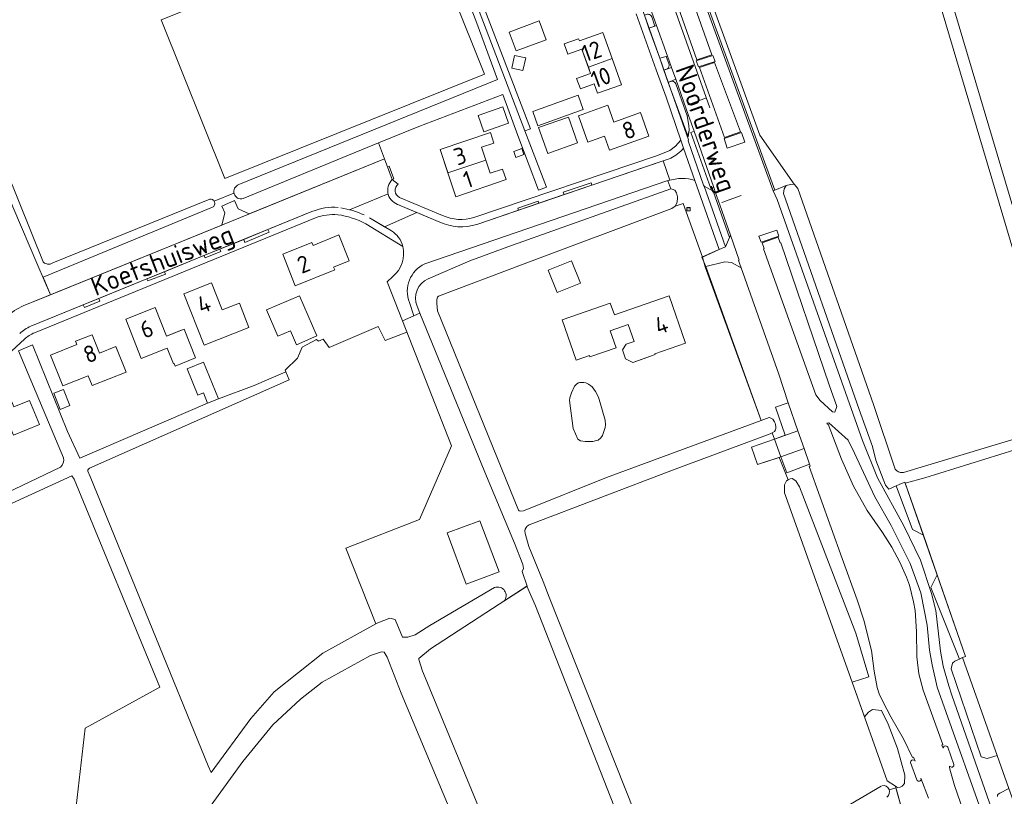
# Model space of a CAD drawing. Header units: metres. Extents: x 209813 to 223847, y 571801 to 587119.
# Tile 87 of 256: x 213080 to 213312, y 575973 to 576157. Entities that reach past the tile are written whole.
import ezdxf
from ezdxf.enums import TextEntityAlignment as Align

# ---------------------------------------------------------------- set-up
doc = ezdxf.new("R2010")
doc.units = ezdxf.units.M
for name, color, linetype, lineweight in [('B-RO-GR-BEPLANTING_CULTUUR_BOSPLANTSOEN-GV', 8, 'Continuous', 0), ('B-RO-GR-BEPLANTING_CULTUUR_VASTE PLANTENVAK-GV', 8, 'Continuous', 0), ('B-RO-GR-GRAS-GV', 8, 'Continuous', 0), ('B-RO-KL-DATA_CAI-S', 8, 'Continuous', 0), ('B-RO-OG-BEBOUWING-GV', 8, 'Continuous', 0), ('B-RO-OG-BEBOUWING-T18', 8, 'Continuous', 0), ('B-RO-OG-TERREIN_CULTUURSCHEIDING-GV', 8, 'Continuous', 0), ('B-RO-OG-TERREIN_ERF-GV', 8, 'Continuous', 0), ('B-RO-OG-TOPOGRAFIE-T18', 8, 'Continuous', 0), ('B-RO-OG-WEG-GV', 8, 'Continuous', 0), ('B-RO-VH-VERHARDING_BETONSTRAATSTEEN-GV', 8, 'Continuous', 0), ('B-RO-VH-VERHARDING_TEGEL-GV', 8, 'Continuous', 0), ('B-RO-VW-MARKERING-G', 8, 'Continuous', 0)]:
    doc.layers.add(name, color=color, linetype=linetype, lineweight=lineweight)
doc.styles.add('NLCS-ISO', font='txt')
doc.styles.add('NLCS-ISO-M200-T18', font='txt', dxfattribs={"height": 0.36})

# ---------------------------------------------------------------- blocks, each defined once
blk = doc.blocks.new('SKL-DATA_SIGNAAL_CAIKAST-SO')
at = {"color": 0, "linetype": 'ByBlock', "lineweight": 18}
for points in [[(-2, 2), (2, 2), (2, 1.68), (-2, 1.68)], [(-2, 1.52), (2, 1.52), (2, -2), (-2, -2)]]:
    blk.add_lwpolyline(points, close=True, dxfattribs=at)
at = {"color": 0, "linetype": 'ByBlock', "lineweight": 18, "style": 'NLCS-ISO'}
blk.add_text('cai', height=1.5, dxfattribs=at).set_placement((0, 0), align=Align.MIDDLE_CENTER)

msp = doc.modelspace()

# ---------------------------------------------------------------- linework, layer by layer
at = {"layer": 'B-RO-GR-BEPLANTING_CULTUUR_BOSPLANTSOEN-GV', "flags": 128}
for points in [[(213224.79, 576210.905), (213224.089, 576210.697), (213239.436, 576168.192), (213258.201, 576116.473), (213260.902, 576117.592), (213261.944, 576117.852), (213262.79, 576117.917), (213254.68, 576129.5), (213247.704, 576148.757), (213230.989, 576194.648)], [(213135.542, 576181.9), (213135.683, 576182.269), (213135.819, 576182.442), (213136.082, 576182.641), (213136.394, 576182.748), (213136.723, 576182.754), (213137.039, 576182.658), (213137.309, 576182.469), (213137.495, 576182.227), (213140.702, 576172.603), (213177.607, 576187.136), (213199.21, 576130.494), (213200.527, 576130.969), (213178.673, 576187.928), (213178.027, 576188.084), (213156.342, 576179.398), (213147.845, 576202.584), (213141.482, 576200.149), (213142.564, 576197.32), (213134.647, 576184.019)], [(213287.616, 576046.943), (213286.923, 576046.645), (213290.745, 576036.328), (213293.319, 576035.024), (213288.964, 576047.522)], [(213301.831, 576005.722), (213302.571, 576006.083), (213303.311, 576006.349), (213296.589, 576025.641), (213295.098, 576022.668)]]:
    msp.add_lwpolyline(points, close=True, dxfattribs=at)
at = {"layer": 'B-RO-GR-BEPLANTING_CULTUUR_VASTE PLANTENVAK-GV', "flags": 128}
for points in [[(213227.422, 576157.828), (213228.484, 576154.78), (213229.917, 576155.236), (213229.182, 576157.431), (213229.057, 576157.654), (213228.878, 576157.836), (213228.657, 576157.965), (213228.494, 576158.016), (213228.325, 576158.038), (213228.154, 576158.03)], [(213232.028, 576144.84), (213232.665, 576145.06), (213232.882, 576145.189), (213233.006, 576145.304), (213233.149, 576145.511), (213233.214, 576145.667), (213233.25, 576145.832), (213233.258, 576146), (213233.237, 576146.167), (213232.536, 576148.055), (213231.049, 576147.649)], [(213233.07, 576141.966), (213237.764, 576129.118), (213237.99, 576130.68), (213237.943, 576131.8), (213237.549, 576134.062), (213234.839, 576141.582), (213234.72, 576141.816), (213234.545, 576142.011), (213234.324, 576142.152), (213234.074, 576142.232), (213233.812, 576142.242), (213233.639, 576142.211)], [(213247.517, 576105.315), (213243.642, 576116.251), (213241.568, 576117.443), (213246.582, 576103.144)]]:
    msp.add_lwpolyline(points, close=True, dxfattribs=at)
at = {"layer": 'B-RO-GR-GRAS-GV', "flags": 128}
for points in [[(213369.891, 576238.591), (213358.207, 576236.459), (213349.046, 576234.354), (213283.649, 576216.023), (213283.513, 576215.737), (213287.798, 576202.294), (213328.684, 576064.713), (213329.285, 576062.81), (213329.612, 576062.57), (213356.399, 576069.453), (213358.166, 576069.365), (213358.501, 576068.6), (213367.858, 576071.437)], [(213326.456, 576062.335), (213285.187, 576201.164), (213283.657, 576205.95), (213260.419, 576195.899), (213252.201, 576221.634), (213226.234, 576207.118), (213230.989, 576194.648), (213247.704, 576148.757), (213254.68, 576129.5), (213262.79, 576117.917), (213263.655, 576116.911), (213281.537, 576065.908), (213286.563, 576050.809)], [(213358.501, 576068.6), (213359.155, 576067.105), (213331.617, 576060.261), (213330.419, 576060.006), (213322.032, 576057.365), (213293.65, 576048.554), (213289.034, 576047.322), (213303.311, 576006.349), (213302.571, 576006.083), (213313.538, 575975.141), (213330.626, 575927.59)], [(213286.563, 576050.809), (213286.689, 576050.599), (213286.842, 576050.405), (213287.02, 576050.234), (213287.218, 576050.087), (213287.435, 576049.968), (213287.665, 576049.879), (213287.905, 576049.82), (213288.15, 576049.794), (213288.397, 576049.8), (213288.641, 576049.839), (213325.93, 576061.078)], [(213276.469, 576000.295), (213260.545, 576045.031), (213260.537, 576046.889), (213260.99, 576047.827), (213261.404, 576048.045), (213259.301, 576053.194), (213259.238, 576053.389), (213254.116, 576051.727), (213252.71, 576055.826), (213258.127, 576057.676), (213257.64, 576059.21), (213257.16, 576058.94), (213234.03, 576050.38), (213200.17, 576037.44), (213199.75, 576037.11), (213199.48, 576036.81), (213199.27, 576036.46), (213199.143, 576036.056), (213199.223, 576035.404), (213200.148, 576032.334), (213203.525, 576024.063), (213204.903, 576020.394), (213234.119, 575946.867), (213283.349, 575975.752)], [(213346.298, 575650.243), (213307.732, 575745.069), (213280.279, 575812.773), (213240.407, 575919.554), (213201.712, 576018.324), (213199.622, 576022.928), (213176.879, 576008.174), (213174.117, 576005.895), (213174.114, 576005.668), (213175.001, 576002.868), (213175.667, 576001.428), (213223.258, 575885.911)], [(213217.755, 575883.544), (213169.94, 575997.713), (213166.616, 576006.176), (213165.958, 576007.392), (213165.312, 576007.45), (213162.688, 576006.596), (213151.317, 576000.259), (213146.189, 575996.24), (213139.665, 575990.243), (213132.582, 575981.553), (213125.104, 575971.253), (213121.318, 575966.23), (213115.333, 575960.426), (213111.374, 575957.257), (213105.366, 575953.297), (213122.254, 575916.395), (213126.885, 575904.569), (213129.694, 575899.217)], [(213285.254, 575974.885), (213286.847, 575975.317), (213286.74, 575975.7), (213284.773, 575976.967), (213276.469, 576000.295)], [(213405.595, 575675.772), (213399.718, 575685.532), (213389.782, 575702.119), (213380.116, 575720.118), (213376.163, 575728.549), (213369.117, 575744.222), (213359.095, 575768.946), (213347.556, 575800.369), (213336.355, 575831.71), (213324.502, 575865.112), (213307.116, 575913.473), (213291.013, 575960.891), (213288.63, 575968.91), (213286.847, 575975.317)]]:
    msp.add_lwpolyline(points, dxfattribs=at)
msp.add_lwpolyline([(213038.921, 576026.269), (213035.836, 576024.804), (213034.777, 576023.764), (213036.344, 576020.71), (213049.228, 575993.451), (213057.64, 575971.707), (213059.867, 575966.792), (213069.73, 575943.052), (213071.448, 575939.118), (213082.175, 575943.885), (213091.616, 575949.041), (213101.961, 575955.168), (213093.203, 575971.006), (213095.278, 575989.439), (213112.989, 575999.069), (213092.711, 576048.274), (213092.195, 576049.033), (213058.037, 576033.409), (213045.038, 576028.038)], close=True, dxfattribs=at)
at = {"layer": 'B-RO-GR-GRAS-GV'}
msp.add_arc((213283.87, 575974.38), 1.473, 302.74087, 104.09581, dxfattribs=at)
at = {"layer": 'B-RO-OG-BEBOUWING-GV', "flags": 128}
for points in [[(213195.446, 576153.826), (213197.106, 576149.376), (213204.231, 576152.034), (213202.571, 576156.484)], [(213214.186, 576145.554), (213219.81, 576147.559), (213217.606, 576153.734), (213212.066, 576151.757), (213211.885, 576152.265), (213208.489, 576151.053), (213209.361, 576148.608), (213212.675, 576149.791)], [(213199.389, 576147.734), (213196.764, 576148.329), (213196.082, 576145.322), (213198.707, 576144.727)], [(213211.735, 576138.912), (213201.069, 576135.088), (213202.278, 576131.715), (213212.944, 576135.539)], [(213189.467, 576130.286), (213195.288, 576132.298), (213193.951, 576136.166), (213188.13, 576134.154)], [(213218.033, 576129.232), (213219.179, 576125.979), (213228.501, 576129.262), (213226.517, 576134.85), (213220.169, 576132.596), (213218.771, 576136.534), (213211.863, 576134.08), (213214.084, 576127.829)], [(213209.48, 576133.736), (213202.438, 576131.261), (213204.582, 576125.162), (213211.624, 576127.637)], [(213196.546, 576125.637), (213197.044, 576124.24), (213198.965, 576124.925), (213198.467, 576126.322)], [(213157.698, 576099.788), (213155.247, 576105.918), (213149.139, 576103.465), (213148.867, 576104.116), (213141.974, 576101.364), (213144.957, 576093.918), (213154.253, 576097.642), (213153.989, 576098.302)], [(213204.694, 576097.591), (213206.832, 576092.331), (213212.334, 576094.567), (213210.196, 576099.827)], [(213134.007, 576084.095), (213131.734, 576089.832), (213127.685, 576088.228), (213125.157, 576094.609), (213118.623, 576092.031), (213123.428, 576079.903)], [(213150.058, 576082.07), (213145.965, 576091.557), (213138.173, 576088.195), (213140.852, 576081.985), (213143.799, 576083.257), (213145.212, 576079.979)], [(213226.5, 576076.46), (213229.948, 576077.659), (213229.874, 576077.87), (213237.127, 576080.395), (213233.25, 576091.535), (213220.326, 576087.037), (213219.361, 576089.81), (213208.021, 576085.861), (213211.336, 576076.352), (213214.455, 576077.44), (213214.563, 576077.13), (213220.733, 576079.278), (213219.348, 576083.259), (213223.617, 576084.744), (213225.002, 576080.765), (213223.087, 576080.099), (213222.283, 576078.757), (213222.953, 576076.648), (213224.66, 576075.82)], [(213117.81, 576083.322), (213114.545, 576082.025), (213111.849, 576088.815), (213104.881, 576086.043), (213108.576, 576076.748), (213114.714, 576079.186), (213116.192, 576075.465), (213116.372, 576075.536), (213116.6, 576074.962), (213121.396, 576076.866), (213118.693, 576083.673)], [(213104.995, 576073.523), (213102.593, 576079.572), (213098.693, 576078.024), (213096.972, 576082.361), (213093.067, 576080.812), (213093.381, 576080.022), (213087.145, 576077.542), (213090.013, 576070.288), (213096.012, 576072.66), (213096.932, 576070.335)], [(213124.225, 576066.148), (213126.805, 576067.194), (213123.297, 576075.845), (213119.415, 576074.271), (213121.933, 576068.062), (213123.235, 576068.59)], [(213069.371, 576059.536), (213076.758, 576062.583), (213078.4, 576058.603), (213084.494, 576061.117), (213082.125, 576066.844), (213078.448, 576065.324), (213076.545, 576069.939), (213070.999, 576067.664), (213070.759, 576068.249), (213066.516, 576066.503)], [(213089.375, 576064.722), (213091.722, 576065.646), (213090.231, 576069.433), (213087.884, 576068.509)], [(213185.346, 576023.449), (213193.072, 576026.342), (213188.549, 576038.422), (213180.823, 576035.529)]]:
    msp.add_lwpolyline(points, close=True, dxfattribs=at)
for points in [[(213214.186, 576145.554), (213214.722, 576144.051), (213211.409, 576142.869), (213212.285, 576140.415), (213215.587, 576141.593), (213216.379, 576139.374), (213222.013, 576141.384), (213219.81, 576147.559)], [(213188.967, 576126.618), (213191.885, 576127.59), (213191.051, 576130.091), (213179.145, 576126.083), (213180.998, 576120.556), (213189.984, 576123.568)], [(213180.998, 576120.556), (213182.876, 576114.953), (213194.749, 576118.999), (213193.918, 576121.49), (213191.001, 576120.518), (213188.967, 576126.618)]]:
    msp.add_lwpolyline(points, dxfattribs=at)
at = {"layer": 'B-RO-OG-TERREIN_CULTUURSCHEIDING-GV', "flags": 128}
for points in [[(213131.636, 576117.8), (213192.704, 576142.631), (213187.62, 576156.603), (213177.55, 576182.414)], [(213113.248, 576156.694), (213174.656, 576181.325), (213189.678, 576143.872), (213128.27, 576119.241)], [(213060.851, 576164.986), (213068.127, 576142.249), (213085.387, 576099.531), (213085.534, 576099.402), (213085.694, 576099.29), (213085.865, 576099.195), (213086.231, 576099.061), (213086.423, 576099.024), (213086.618, 576099.006), (213086.813, 576099.009), (213087.007, 576099.033), (213087.382, 576099.14), (213087.701, 576099.305), (213124.734, 576114.371), (213125.054, 576114.378), (213125.361, 576114.286), (213125.543, 576114.173), (213125.698, 576114.025), (213125.804, 576113.875)], [(213113.248, 576156.694), (213128.27, 576119.241)], [(213127.576, 576108.241), (213128.311, 576111.107), (213127.584, 576112.696), (213130.572, 576114.061), (213131.458, 576112.123), (213134.045, 576110.876), (213166.056, 576123.915), (213164.61, 576127.659), (213132.628, 576114.5)], [(213176.359, 576095.563), (213186.19, 576099.81), (213195.14, 576103.15), (213233.64, 576116.81), (213232.97, 576118.699), (213232.692, 576118.68), (213175.574, 576099.135)], [(213130.468, 576115.765), (213125.804, 576113.875), (213125.891, 576113.679), (213125.936, 576113.47), (213125.936, 576113.255), (213125.891, 576113.046), (213125.804, 576112.85), (213125.678, 576112.677), (213125.519, 576112.533), (213125.383, 576112.45), (213085.358, 576095.952), (213087.088, 576091.775), (213127.576, 576108.241)], [(213171.899, 576089.954), (213172.945, 576086.813)], [(213172.945, 576086.813), (213174.382, 576087.445), (213173.713, 576089.086)]]:
    msp.add_lwpolyline(points, dxfattribs=at)
at = {"layer": 'B-RO-OG-TERREIN_CULTUURSCHEIDING-GV'}
msp.add_lwpolyline([(213173.713, 576089.086, -0.4081524), (213176.359, 576095.563)], format="xyb", dxfattribs=at)
msp.add_arc((213132.147, 576116.154), 1.723, 107.23867, 286.4789, dxfattribs=at)
at = {"layer": 'B-RO-OG-TERREIN_ERF-GV', "flags": 128}
for points in [[(213178.673, 576187.928), (213200.527, 576130.969), (213199.21, 576130.494), (213204.266, 576117.237), (213202.373, 576116.529), (213197.514, 576129.412), (213193.991, 576139.095), (213174.108, 576131.567), (213164.61, 576127.659), (213166.753, 576122.033), (213167.141, 576122.201), (213168.231, 576119.201), (213167.872, 576119.013), (213169.237, 576117.906)], [(213080.684, 576089.172), (213087.088, 576091.775), (213084.1, 576098.69), (213078.209, 576112.54), (213073.703, 576123.369), (213061.649, 576154.013), (213058.523, 576167.039)], [(213187.14, 576110.023), (213230.478, 576124.693), (213233.464, 576125.838), (213234.804, 576126.9), (213235.989, 576128.324), (213232.523, 576138.459), (213230.181, 576144.914), (213225.438, 576158.128)], [(213188.967, 576126.618), (213191.001, 576120.518), (213193.918, 576121.49), (213194.749, 576118.999), (213182.876, 576114.953), (213179.145, 576126.083), (213191.051, 576130.091), (213191.885, 576127.59), (213188.967, 576126.618)], [(213169.587, 576114.784), (213179.735, 576110.537)], [(213170.283, 576085.643), (213166.678, 576094.846), (213168, 576096.071)], [(213174.382, 576087.445), (213170.283, 576085.643), (213181.857, 576056.096), (213174.267, 576038.7), (213156.872, 576031.956), (213163.99, 576014.046), (213164.464, 576014.3), (213167.291, 576015.392), (213168.528, 576015.121), (213170.251, 576010.884), (213171.517, 576010.91), (213173.28, 576011.501), (213176.714, 576013.707), (213192.024, 576022.619)], [(213194.214, 576019.42), (213199.738, 576022.96), (213198.546, 576026.415), (213198.852, 576027.096), (213198.695, 576028.102), (213196.72, 576033.08), (213189.71, 576049.87), (213174.382, 576087.445)], [(213090.191, 576053.282), (213079.595, 576078.584), (213082.865, 576080.002), (213091.136, 576059.521), (213094.082, 576053.174), (213124.225, 576066.148), (213123.235, 576068.59), (213121.933, 576068.062), (213119.415, 576074.271), (213123.297, 576075.845), (213126.805, 576067.194), (213135.205, 576070.376), (213142.679, 576073.593), (213142.519, 576074.018), (213145.458, 576076.828), (213146.581, 576079.411), (213149.962, 576081.249), (213150.441, 576080.86), (213151.548, 576081.339), (213152.932, 576079.34), (213164.545, 576084.3), (213166.184, 576080.97), (213171.334, 576082.96)], [(213142.679, 576073.593), (213143.497, 576071.723), (213096.297, 576050.847), (213095.978, 576050.472), (213095.911, 576050.147), (213096.508, 576048.832), (213124.35, 575980.535), (213125.054, 575978.933), (213134.447, 575991.716), (213139.976, 575997.979), (213151.423, 576007.107), (213163.99, 576014.046)], [(213074.913, 576044.118), (213089.464, 576051.074)]]:
    msp.add_lwpolyline(points, dxfattribs=at)
for points in [[(213204.231, 576152.034), (213197.106, 576149.376), (213195.446, 576153.826), (213202.571, 576156.484)], [(213219.81, 576147.559), (213222.013, 576141.384), (213216.379, 576139.374), (213215.587, 576141.593), (213212.285, 576140.415), (213211.409, 576142.869), (213214.722, 576144.051), (213212.675, 576149.791), (213209.361, 576148.608), (213208.489, 576151.053), (213211.885, 576152.265), (213212.066, 576151.757), (213217.606, 576153.734)], [(213196.082, 576145.322), (213196.764, 576148.329), (213199.389, 576147.734), (213198.707, 576144.727)], [(213202.278, 576131.715), (213201.069, 576135.088), (213211.735, 576138.912), (213212.944, 576135.539)], [(213193.951, 576136.166), (213195.288, 576132.298), (213189.467, 576130.286), (213188.13, 576134.154)], [(213226.517, 576134.85), (213228.501, 576129.262), (213219.179, 576125.979), (213218.033, 576129.232), (213214.084, 576127.829), (213211.863, 576134.08), (213218.771, 576136.534), (213220.169, 576132.596)], [(213204.582, 576125.162), (213202.438, 576131.261), (213209.48, 576133.736), (213211.624, 576127.637)], [(213198.965, 576124.925), (213197.044, 576124.24), (213196.546, 576125.637), (213198.467, 576126.322)], [(213234.716, 576112.686), (213233.9, 576112.18), (213198.4, 576098.89), (213178.79, 576091.48), (213178.52, 576091.24), (213178.39, 576090.71), (213178.39, 576089.72), (213178.52, 576087.99), (213197.69, 576040.95), (213197.87, 576040.73), (213198.13, 576040.7), (213198.86, 576040.72), (213218.49, 576048.6), (213254.971, 576062.07), (213241.805, 576098.425), (213241.125, 576100.692), (213236.558, 576113.372)], [(213154.253, 576097.642), (213144.957, 576093.918), (213141.974, 576101.364), (213148.867, 576104.116), (213149.139, 576103.465), (213155.247, 576105.918), (213157.698, 576099.788), (213153.989, 576098.302)], [(213212.334, 576094.567), (213206.832, 576092.331), (213204.694, 576097.591), (213210.196, 576099.827)], [(213118.623, 576092.031), (213125.157, 576094.609), (213127.685, 576088.228), (213131.734, 576089.832), (213134.007, 576084.095), (213123.428, 576079.903)], [(213143.799, 576083.257), (213140.852, 576081.985), (213138.173, 576088.195), (213145.965, 576091.557), (213150.058, 576082.07), (213145.212, 576079.979)], [(213220.326, 576087.037), (213233.25, 576091.535), (213237.127, 576080.395), (213229.874, 576077.87), (213229.948, 576077.659), (213224.66, 576075.82), (213222.953, 576076.648), (213222.283, 576078.757), (213223.087, 576080.099), (213225.002, 576080.765), (213223.617, 576084.744), (213219.348, 576083.259), (213220.733, 576079.278), (213214.563, 576077.13), (213214.455, 576077.44), (213211.336, 576076.352), (213208.021, 576085.861), (213219.361, 576089.81)], [(213114.714, 576079.186), (213108.576, 576076.748), (213104.881, 576086.043), (213111.849, 576088.815), (213114.545, 576082.025), (213118.693, 576083.673), (213121.396, 576076.866), (213116.6, 576074.962), (213116.372, 576075.536), (213116.192, 576075.465)], [(213096.012, 576072.66), (213090.013, 576070.288), (213087.145, 576077.542), (213093.381, 576080.022), (213093.067, 576080.812), (213096.972, 576082.361), (213098.693, 576078.024), (213102.593, 576079.572), (213104.995, 576073.523), (213096.932, 576070.335)], [(213216.57, 576067.64), (213218.19, 576062.21), (213218.2, 576061.04), (213218.14, 576060.44), (213217.54, 576058.54), (213217.11, 576057.97), (213216.46, 576057.46), (213216.07, 576057.34), (213215.22, 576057.15), (213213.42, 576057.14), (213212.31, 576057.3), (213211.68, 576057.69), (213210.6, 576060.22), (213209.76, 576066.78), (213209.8, 576067.46), (213210.21, 576068.65), (213210.92, 576070.21), (213211.49, 576070.75), (213211.85, 576070.95), (213212.15, 576071.06), (213213.15, 576071.05), (213213.59, 576070.96), (213214.21, 576070.66), (213215.05, 576070.02), (213215.89, 576068.94)], [(213076.758, 576062.583), (213069.371, 576059.536), (213066.516, 576066.503), (213070.759, 576068.249), (213070.999, 576067.664), (213076.545, 576069.939), (213078.448, 576065.324), (213082.125, 576066.844), (213084.494, 576061.117), (213078.4, 576058.603)], [(213090.231, 576069.433), (213091.722, 576065.646), (213089.375, 576064.722), (213087.884, 576068.509)], [(213188.549, 576038.422), (213193.072, 576026.342), (213185.346, 576023.449), (213180.823, 576035.529)]]:
    msp.add_lwpolyline(points, close=True, dxfattribs=at)
at = {"layer": 'B-RO-OG-TERREIN_ERF-GV'}
for points in [[(213154.972, 576110.7, 0.1040393), (213149.712, 576109.987)], [(213161.588, 576108.524, 0.0930806), (213154.972, 576110.7)], [(213179.735, 576110.537, 0.1858343), (213187.14, 576110.023)], [(213083.311, 576082.835, 0.083143), (213080.988, 576081.286)], [(213089.464, 576051.074, 0.2898975), (213090.191, 576053.282)], [(213192.024, 576022.619, -0.7971795), (213194.214, 576019.42)]]:
    msp.add_lwpolyline(points, format="xyb", dxfattribs=at)
at = {"layer": 'B-RO-OG-WEG-GV', "flags": 128}
for points in [[(213235.067, 576162.201), (213234.592, 576162.043), (213239.792, 576147.293), (213243.354, 576148.459), (213238.142, 576163.22)], [(213243.988, 576146.672), (213240.424, 576145.501), (213246.345, 576128.952), (213250.089, 576130.265)], [(213233.407, 576118.823), (213232.97, 576118.699), (213233.64, 576116.81), (213233.98, 576116.74), (213234.6, 576116.49), (213234.99, 576115.9), (213235.08, 576115.59), (213235.22, 576114.94), (213235.24, 576114.6), (213235.17, 576113.71), (213235.03, 576113.23), (213234.716, 576112.686), (213236.558, 576113.372), (213241.125, 576100.692), (213245.069, 576102.484), (213239.361, 576118.791), (213238.597, 576119.011), (213237.817, 576119.166), (213237.027, 576119.256), (213236.233, 576119.28), (213235.439, 576119.237), (213234.652, 576119.129)], [(213255.546, 576102.656), (213267.887, 576068.169), (213268.979, 576066.795), (213271.889, 576064.159), (213272.371, 576064.082), (213272.917, 576065.413), (213271.087, 576070.532), (213259.669, 576104.093), (213259.48, 576104.027), (213259.034, 576105.404), (213255.245, 576104.093), (213255.735, 576102.722)], [(213259.137, 576073.01), (213250.262, 576098.164), (213247.998, 576099.445), (213246.395, 576099.589), (213241.923, 576098.467), (213254.971, 576062.07), (213256.89, 576062.78), (213257.09, 576062.73), (213257.45, 576062.59), (213257.75, 576062.38), (213257.97, 576062.02), (213258.15, 576061.78), (213258.32, 576061.43), (213258.41, 576061.11), (213258.45, 576060.58), (213258.45, 576060.22), (213258.39, 576059.86), (213258.12, 576059.48), (213257.64, 576059.21), (213258.127, 576057.676), (213260.679, 576058.598), (213258.388, 576065.259), (213261.399, 576066.251)]]:
    msp.add_lwpolyline(points, close=True, dxfattribs=at)
for points in [[(213310.825, 575973.264), (213310.836, 575973.601), (213310.958, 575973.81), (213311.355, 575974.083), (213313.538, 575975.141), (213310.766, 575982.96), (213308.41, 575982.223), (213306.987, 575982.636), (213299.861, 576003.459), (213300.238, 576004.793), (213300.78, 576005.208), (213301.831, 576005.722), (213295.098, 576022.668), (213296.589, 576025.641), (213293.319, 576035.024), (213290.745, 576036.328), (213286.923, 576046.645), (213285.123, 576045.872), (213284.41, 576046.827), (213282.103, 576052.711), (213281.268, 576055.934), (213278.142, 576064.708), (213260.251, 576115.738), (213260.447, 576116.811), (213260.902, 576117.592), (213257.83, 576116.347), (213258.794, 576114.28), (213263.82, 576100.048), (213278.954, 576057.382), (213282.45, 576048.587), (213288.669, 576037.214), (213292.609, 576029.119), (213295.275, 576021.249), (213296.249, 576017.203), (213297.375, 576007.604), (213298.023, 576004.064), (213299.321, 575999.386), (213300.01, 575997.19), (213310.08, 575968.61)], [(213318.14, 575938.54), (213299.97, 575989.57), (213296.556, 575999.109), (213295.366, 576004.417), (213294.794, 576007.872), (213294.256, 576013.776), (213292.722, 576021.372), (213290.218, 576028.321), (213285.736, 576037.257), (213281.815, 576044.028), (213277.02, 576054.389), (213275.568, 576057.454), (213270.991, 576061.538), (213270.525, 576061.449), (213270.642, 576061.201), (213270.857, 576061.255), (213273.969, 576052.972), (213276.778, 576046.618), (213280.045, 576040.869), (213283.635, 576035.625), (213285.87, 576032.192), (213287.748, 576028.647), (213289.327, 576025.081), (213290.031, 576023.179), (213291.014, 576019.279), (213291.391, 576017.228), (213291.713, 576012.216), (213291.745, 576006.25), (213292.225, 576002.266), (213293.298, 575998.424), (213297.927, 575985.539), (213297.698, 575985.419), (213297.99, 575984.664), (213298.045, 575984.951), (213298.197, 575985.142), (213298.464, 575985.259), (213298.799, 575985.204), (213298.955, 575985.086), (213299.061, 575984.921), (213300.535, 575980.808), (213300.497, 575980.532), (213300.364, 575980.341), (213300.163, 575980.223), (213299.931, 575980.2), (213299.635, 575980.332), (213299.518, 575980.477), (213299.518, 575980.258), (213299.544, 575979.766), (213300.689, 575975.859), (213302.752, 575969.951)], [(213294.522, 575972.922), (213292.748, 575977.627), (213292.788, 575977.398), (213292.727, 575977.174), (213292.578, 575976.997), (213292.414, 575976.91), (213292.091, 575976.909), (213291.89, 575977.024), (213291.739, 575977.257), (213290.31, 575981.329), (213290.355, 575981.616), (213290.577, 575981.869), (213290.808, 575981.946), (213291.094, 575981.901), (213291.289, 575981.756), (213291.389, 575981.589), (213290.988, 575982.611), (213290.783, 575982.523), (213288.637, 575986.94), (213285.639, 575992.069), (213283.728, 575995.699), (213282.903, 575997.542), (213282.386, 575999.055), (213281.683, 576002.88), (213281.044, 576007.752), (213279.222, 576014.953), (213277.642, 576019.72), (213274.161, 576029.492), (213266.348, 576051.26), (213266.572, 576051.338), (213266.419, 576051.763), (213261.073, 576049.751), (213259.646, 576053.521), (213259.238, 576053.389), (213259.301, 576053.194), (213261.404, 576048.045), (213261.85, 576048.28), (213262.355, 576048.411), (213263.154, 576047.846), (213264.069, 576046.436), (213277.331, 576011.861), (213280.438, 576001.576), (213276.469, 576000.295), (213279.384, 575992.107), (213280.377, 575993.229), (213281.327, 575993.822), (213283.405, 575993.559), (213285.002, 575990.339), (213287.208, 575984.586), (213288.948, 575978.308), (213288.865, 575976.369), (213288.333, 575975.749), (213287.802, 575975.524), (213287.19, 575975.41), (213286.74, 575975.7), (213288.63, 575968.91)]]:
    msp.add_lwpolyline(points, dxfattribs=at)
at = {"layer": 'B-RO-VH-VERHARDING_BETONSTRAATSTEEN-GV', "flags": 128}
for points in [[(213220.911, 576219.728), (213218.934, 576224.73), (213212.404, 576232.137), (213208.519, 576242.023), (213208.287, 576242.889), (213198.947, 576267.999), (213198.428, 576267.831), (213211.99, 576231.826), (213217.968, 576225.123), (213218.338, 576224.792), (213218.698, 576224.241), (213238.964, 576168.226), (213257.83, 576116.347), (213258.201, 576116.473), (213239.436, 576168.192), (213223.808, 576211.474)], [(213230.309, 576155.361), (213226.586, 576165.765)], [(213226.299, 576165.675), (213227.126, 576163.289), (213227.155, 576163.108), (213227.151, 576162.925), (213227.116, 576162.746), (213227.049, 576162.576), (213226.954, 576162.42), (213226.833, 576162.283), (213226.69, 576162.17), (213226.529, 576162.083), (213225.955, 576161.862), (213227.422, 576157.828), (213228.154, 576158.03), (213228.325, 576158.038), (213228.494, 576158.016), (213228.657, 576157.965), (213228.878, 576157.836), (213229.057, 576157.654), (213229.182, 576157.431), (213229.917, 576155.236)], [(213232.536, 576148.055), (213233.237, 576146.167), (213233.258, 576146), (213233.25, 576145.832), (213233.214, 576145.667), (213233.149, 576145.511), (213233.006, 576145.304), (213232.882, 576145.189), (213232.665, 576145.06)], [(213233.839, 576145.466), (213232.882, 576148.15)], [(213237.855, 576134.154), (213234.819, 576142.719)], [(213233.639, 576142.211), (213233.812, 576142.242), (213234.074, 576142.232), (213234.324, 576142.152), (213234.545, 576142.011), (213234.72, 576141.816), (213234.839, 576141.582), (213237.549, 576134.062)], [(213244.246, 576115.904), (213243.821, 576117.111), (213243.124, 576116.889), (213238.396, 576130.113), (213239.143, 576130.422), (213237.855, 576134.154), (213237.549, 576134.062), (213237.943, 576131.8), (213237.99, 576130.68), (213237.619, 576129.119), (213237.848, 576128.355), (213237.734, 576128.12), (213241.387, 576117.701), (213241.568, 576117.443), (213243.642, 576116.251)], [(213239.361, 576118.791), (213236.694, 576126.431), (213236.653, 576126.385)], [(213167.872, 576119.013), (213166.056, 576123.915), (213114.975, 576103.108), (213080.684, 576089.172)], [(213233.653, 576124.046), (213233.483, 576123.96), (213231.865, 576123.417)], [(213175.574, 576099.135), (213232.692, 576118.68), (213232.97, 576118.699), (213233.407, 576118.823), (213231.865, 576123.417), (213215.036, 576117.686)], [(213233.407, 576118.823), (213234.652, 576119.129), (213235.439, 576119.237), (213236.233, 576119.28), (213237.027, 576119.256), (213237.817, 576119.166), (213238.597, 576119.011), (213239.361, 576118.791)], [(213215.036, 576117.686), (213187.8, 576108.401)], [(213157.736, 576111.888), (213166.886, 576115.606)], [(213134.045, 576110.876), (213131.458, 576112.123), (213130.572, 576114.061), (213127.584, 576112.696), (213128.311, 576111.107), (213127.576, 576108.241)], [(213162.504, 576109.99), (213166.059, 576107.835), (213173.642, 576111.211), (213168.928, 576113.195)], [(213082.46, 576084.36), (213148.887, 576111.454)], [(213179.064, 576108.928), (213173.642, 576111.211)], [(213166.059, 576107.835), (213167.642, 576106.875)], [(213247.517, 576105.315), (213246.582, 576103.144), (213244.101, 576102.088), (213241.008, 576100.649), (213241.923, 576098.467), (213246.395, 576099.589), (213247.998, 576099.445), (213250.262, 576098.164), (213249.621, 576099.887), (213249.816, 576099.93), (213247.765, 576105.891)], [(213168, 576096.071), (213166.678, 576094.846), (213170.283, 576085.643), (213172.945, 576086.813), (213171.899, 576089.954)], [(213263.676, 576059.681), (213261.399, 576066.251), (213258.388, 576065.259), (213260.679, 576058.598)], [(213265.124, 576055.5), (213263.676, 576059.681), (213258.127, 576057.676), (213259.646, 576053.521)], [(213258.127, 576057.676), (213252.71, 576055.826), (213254.116, 576051.727), (213259.646, 576053.521)]]:
    msp.add_lwpolyline(points, dxfattribs=at)
for points in [[(213228.484, 576154.78), (213231.049, 576147.649), (213232.882, 576148.15), (213230.309, 576155.361)], [(213232.028, 576144.84), (213233.07, 576141.966), (213234.819, 576142.719), (213233.839, 576145.466)], [(213246.224, 576128.698), (213246.978, 576126.445), (213251.149, 576127.842), (213250.354, 576130.126)], [(213245.268, 576112.996), (213244.246, 576115.904), (213243.642, 576116.251), (213247.517, 576105.315), (213247.765, 576105.891)], [(213266.419, 576051.763), (213265.124, 576055.5), (213259.646, 576053.521), (213261.073, 576049.751)]]:
    msp.add_lwpolyline(points, close=True, dxfattribs=at)
at = {"layer": 'B-RO-VH-VERHARDING_BETONSTRAATSTEEN-GV'}
for points in [[(213236.653, 576126.385, -0.0934911), (213233.653, 576124.046)], [(213170.379, 576103.206, -0.2735453), (213168, 576096.071)], [(213171.899, 576089.954, -0.3953995), (213175.574, 576099.135)], [(213080.684, 576089.172, 0.0712201), (213076.765, 576086.633)], [(213079.845, 576082.603, -0.086365), (213082.46, 576084.36)]]:
    msp.add_lwpolyline(points, format="xyb", dxfattribs=at)
msp.add_arc((213151.931, 576090.364), 22.293, 65.42122, 80.21409, dxfattribs=at)
at = {"layer": 'B-RO-VH-VERHARDING_TEGEL-GV', "flags": 128}
for points in [[(213225.438, 576158.128), (213230.181, 576144.914), (213232.523, 576138.459), (213235.989, 576128.324)], [(213236.694, 576126.431), (213239.361, 576118.791), (213245.069, 576102.484), (213246.582, 576103.144), (213241.568, 576117.443), (213241.387, 576117.701), (213237.734, 576128.12), (213237.848, 576128.355), (213233.052, 576142.017), (213231.049, 576147.649), (213227.422, 576157.828)], [(213236.653, 576126.385), (213235.989, 576128.324), (213234.804, 576126.9), (213233.464, 576125.838), (213230.478, 576124.693), (213187.14, 576110.023)], [(213215.036, 576117.686), (213230.674, 576123.017), (213233.483, 576123.96), (213233.653, 576124.046)], [(213169.237, 576117.906), (213167.872, 576119.013)], [(213208.436, 576115.436), (213215.036, 576117.686), (213214.828, 576118.227), (213208.24, 576116.02)], [(213202.507, 576113.415), (213208.436, 576115.436), (213208.24, 576116.02)], [(213168.928, 576113.195), (213179.064, 576108.928)], [(213083.311, 576082.835), (213149.712, 576109.987)], [(213148.887, 576111.454), (213138.467, 576107.204)], [(213167.642, 576106.875), (213162.504, 576109.99)], [(213187.8, 576108.401), (213197.678, 576111.769)], [(213161.588, 576108.524), (213170.379, 576103.206)], [(213132.767, 576104.879), (213127.151, 576102.589)], [(213123.66, 576100.491), (213123.333, 576101.031), (213114.037, 576097.239)], [(213123.66, 576100.491), (213127.387, 576102.013), (213127.151, 576102.589), (213123.333, 576101.031)], [(213109.897, 576095.551), (213098.531, 576090.915)], [(213094.877, 576089.425), (213082.46, 576084.36)], [(213075.927, 576076.641), (213080.988, 576081.286)]]:
    msp.add_lwpolyline(points, dxfattribs=at)
for points in [[(213244.108, 576146.922), (213243.61, 576148.333), (213239.663, 576147.04), (213240.168, 576145.627)], [(213239.143, 576130.422), (213238.396, 576130.113), (213243.124, 576116.889), (213243.821, 576117.111)], [(213166.753, 576122.033), (213167.872, 576119.013), (213168.231, 576119.201), (213167.141, 576122.201)], [(213202.507, 576113.415), (213202.331, 576113.923), (213197.508, 576112.261), (213197.678, 576111.769)], [(213132.767, 576104.879), (213133.062, 576104.168), (213138.815, 576106.554), (213138.467, 576107.204)], [(213254.472, 576105.64), (213254.985, 576104.214), (213259.161, 576105.66), (213258.666, 576107.083)], [(213109.897, 576095.551), (213110.114, 576095.067), (213114.253, 576096.686), (213114.037, 576097.239)], [(213094.877, 576089.425), (213095.161, 576088.792), (213098.806, 576090.24), (213098.531, 576090.915)]]:
    msp.add_lwpolyline(points, close=True, dxfattribs=at)
at = {"layer": 'B-RO-VH-VERHARDING_TEGEL-GV'}
for points in [[(213167.872, 576119.013, 0.6006227), (213169.583, 576112.987)], [(213169.587, 576114.784, -0.5535012), (213169.237, 576117.906)], [(213155.04, 576112.438, 0.1131585), (213148.887, 576111.454)], [(213179.064, 576108.928, 0.1832744), (213187.8, 576108.401)], [(213170.379, 576103.206, 0.1926423), (213167.642, 576106.875)]]:
    msp.add_lwpolyline(points, format="xyb", dxfattribs=at)
at = {"layer": 'B-RO-VW-MARKERING-G', "flags": 128}
for points in [[(213242.913, 576135.982), (213239.025, 576146.812), (213233.634, 576161.921), (213227.94, 576177.944), (213221.009, 576197.092), (213216.556, 576208.952)], [(213237.683, 576136.667), (213242.084, 576138.291)], [(213245.74, 576113.61), (213250.277, 576115.229)]]:
    msp.add_lwpolyline(points, dxfattribs=at)

# ---------------------------------------------------------------- block references
at = {"layer": 'B-RO-KL-DATA_CAI-S', "xscale": 0.2, "yscale": 0.2, "zscale": 0.2}
msp.add_blockref('SKL-DATA_SIGNAAL_CAIKAST-SO', (213237.818, 576112.005), dxfattribs=at)

# ---------------------------------------------------------------- texts
at = {"layer": 'B-RO-OG-BEBOUWING-T18', "style": 'NLCS-ISO-M200-T18'}
for s, rotation, p in [('12', 19.6, (213214.941, 576149.302)), ('10', 19.6, (213217.144, 576143.127)), ('8', 19.5, (213223.74, 576130.718)), ('3', 18.5, (213183.864, 576124.591)), ('1', 18.5, (213185.73, 576119.026)), ('2', 21.8, (213146.904, 576099.025)), ('4', 21.5, (213123.358, 576089.599)), ('4', 19.2, (213231.411, 576084.65)), ('6', 21.7, (213109.844, 576083.712)), ('8', 21.6, (213096.494, 576077.868))]:
    msp.add_text(s, height=4, rotation=rotation, dxfattribs=at).set_placement(p, align=Align.MIDDLE)
at = {"layer": 'B-RO-OG-TOPOGRAFIE-T18', "style": 'NLCS-ISO-M200-T18'}
for s, rotation, p in [('Noorderweg', 289.4, (213241.339, 576130.841)), ('Koetshuisweg', 21.2, (213113.774, 576099.322))]:
    msp.add_text(s, height=4.5, rotation=rotation, dxfattribs=at).set_placement(p, align=Align.MIDDLE)

doc.saveas('drawing.dxf')
